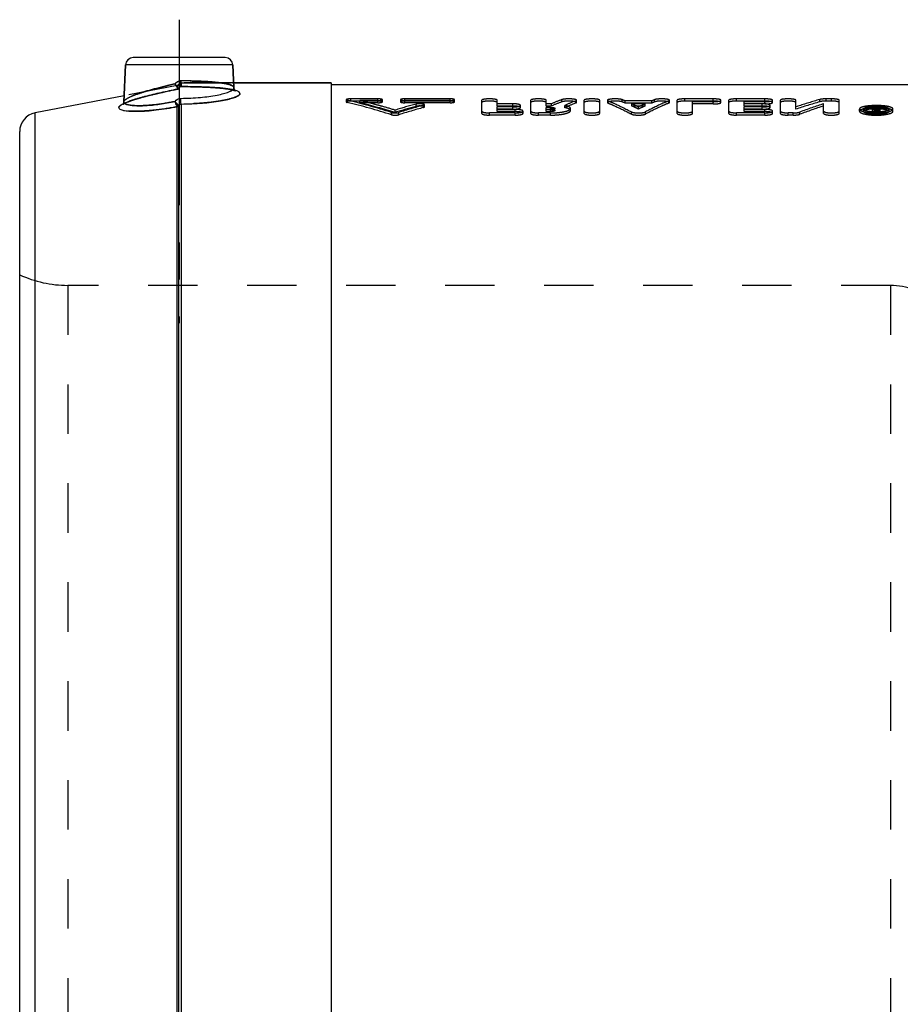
# Model space of a CAD drawing. Header units: millimetres. Extents: x 320 to 680, y 358 to 647.
# Tile 2 of 4: x 325 to 441, y 517 to 647. Entities that reach past the tile are written whole.
import ezdxf

# ---------------------------------------------------------------- set-up
doc = ezdxf.new("R2010")
doc.units = ezdxf.units.MM
doc.header["$LTSCALE"] = 65.185185
doc.linetypes.add('CENTER', pattern=[0.6, 0.375, -0.075, 0.075, -0.075])
doc.linetypes.add('HIDDEN', pattern=[0.2, 0.1, -0.1])
for name, color, linetype in [('FLAECHEN', 7, 'CONTINUOUS'), ('KOERPER', 7, 'CONTINUOUS'), ('KONST.EL_MIT_GEO', 7, 'CONTINUOUS')]:
    doc.layers.add(name, color=color, linetype=linetype)

msp = doc.modelspace()

# ---------------------------------------------------------------- linework, layer by layer
at = {"layer": 'FLAECHEN', "color": 7, "linetype": 'Continuous'}
msp.add_line((446.86, 638.35), (365.67, 638.35), dxfattribs=at)
at = {"layer": 'FLAECHEN', "color": 8, "linetype": 'HIDDEN'}
msp.add_line((439.36, 611.95), (331, 611.95), dxfattribs=at)
at = {"layer": 'KOERPER', "color": 2, "linetype": 'CENTER'}
msp.add_line((345.67, 646.95), (345.67, 606.95), dxfattribs=at)
at = {"layer": 'KOERPER', "color": 7, "linetype": 'Continuous'}
for p, q in [((338.37, 636.1), (338.62, 641)), ((352.88, 637.98), (352.72, 641)), ((352.85, 638.65), (365.67, 638.65)), ((365.67, 638.65), (365.67, 358.05))]:
    msp.add_line(p, q, dxfattribs=at)
at = {"layer": 'KOERPER', "color": 8, "linetype": 'HIDDEN'}
msp.add_line((345.92, 638.65), (352.85, 638.65), dxfattribs=at)
at = {"layer": 'KONST.EL_MIT_GEO', "color": 7, "linetype": 'Continuous'}
for p, q in [((338.62, 641), (338.37, 636.1)), ((352.72, 641), (338.62, 641)), ((351.73, 641.95), (339.62, 641.95)), ((365.67, 638.65), (352.85, 638.65)), ((446.86, 638.35), (365.67, 638.35)), ((338.41, 636.94), (326.7, 634.66)), ((352.88, 637.98), (352.88, 637.98)), ((345.65, 358.23), (345.65, 635.64)), ((345.92, 635.84), (345.92, 358.05)), ((326.7, 362.04), (326.7, 634.66)), ((345.43, 358.4), (345.43, 635.49)), ((324.67, 364.49), (324.67, 632.21))]:
    msp.add_line(p, q, dxfattribs=at)
at = {"layer": 'KONST.EL_MIT_GEO', "color": 8, "linetype": 'HIDDEN'}
for p, q in [((352.72, 641), (352.88, 637.98)), ((345.43, 638.3), (338.41, 636.94)), ((345.43, 638.3), (345.43, 637.79)), ((345.65, 638.47), (345.65, 637.96)), ((345.92, 638.65), (345.92, 638.14)), ((352.85, 638.65), (345.92, 638.65)), ((341.3, 636.86), (341.73, 636.97)), ((341.69, 636.96), (342.14, 637.07)), ((342.09, 637.06), (342.56, 637.17)), ((342.52, 637.16), (343.01, 637.27)), ((342.96, 637.26), (343.47, 637.38)), ((343.42, 637.36), (343.95, 637.48)), ((343.89, 637.47), (344.44, 637.59)), ((344.38, 637.57), (344.94, 637.69)), ((344.88, 637.68), (345.47, 637.8)), ((345.64, 637.94), (345.65, 637.96)), ((345.92, 638.14), (345.92, 638.13)), ((345.92, 638.13), (346.74, 638.13)), ((345.92, 638.13), (346.31, 638.13)), ((346.38, 638.13), (347.17, 638.12)), ((346.81, 638.13), (347.58, 638.12)), ((347.23, 638.12), (347.99, 638.11)), ((347.64, 638.11), (348.04, 638.1)), ((347.99, 638.11), (348.43, 638.09)), ((348.38, 638.09), (348.81, 638.08)), ((348.76, 638.08), (349.17, 638.06)), ((349.13, 638.07), (349.53, 638.05)), ((349.48, 638.05), (349.86, 638.03)), ((349.82, 638.03), (350.19, 638.01)), ((350.15, 638.01), (350.49, 637.99)), ((350.46, 637.99), (350.79, 637.96)), ((350.75, 637.96), (351.06, 637.94)), ((351.03, 637.94), (351.32, 637.91)), ((351.3, 637.91), (351.57, 637.88)), ((351.54, 637.89), (351.79, 637.86)), ((351.77, 637.86), (352, 637.83)), ((338.36, 636.02), (338.33, 635.91)), ((339.21, 636.23), (339.46, 636.32)), ((339.44, 636.31), (339.71, 636.4)), ((339.69, 636.4), (339.99, 636.49)), ((339.97, 636.48), (340.3, 636.58)), ((340.27, 636.57), (340.62, 636.67)), ((340.59, 636.67), (340.97, 636.77)), ((340.94, 636.76), (341.34, 636.87)), ((367.67, 636.41), (367.67, 636.12)), ((367.79, 636.05), (367.79, 636.35)), ((368.27, 636.22), (368.27, 636.52)), ((371.83, 636.52), (368.27, 636.52)), ((371.83, 636.22), (368.27, 636.22)), ((369.45, 636.01), (369.45, 636.31)), ((371.83, 636.31), (369.45, 636.31)), ((371.83, 636.01), (369.45, 636.01)), ((371.83, 636.01), (371.83, 636.52)), ((372.2, 635.59), (372.27, 635.57)), ((372.43, 636.12), (372.43, 636.41)), ((374.81, 636.41), (374.81, 636.12)), ((375.4, 636.01), (375.4, 636.52)), ((381.34, 636.52), (375.4, 636.52)), ((381.34, 636.31), (375.4, 636.31)), ((381.34, 636.22), (375.4, 636.22)), ((381.34, 636.01), (375.4, 636.01)), ((376.89, 635.53), (376.89, 635.83)), ((377.85, 635.39), (377.85, 635.68)), ((377.96, 635.46), (377.96, 635.76)), ((381.34, 636.01), (381.34, 636.52)), ((381.94, 636.12), (381.94, 636.41)), ((385.51, 634.61), (385.51, 636.34)), ((387.55, 635.58), (387.55, 636.34)), ((389.59, 635.87), (387.55, 635.87)), ((389.59, 635.58), (389.59, 635.87)), ((390.61, 635.37), (390.61, 635.66)), ((391.97, 634.61), (391.97, 636.34)), ((394, 635.58), (394, 636.34)), ((394.7, 635.87), (394, 635.87)), ((394.7, 635.58), (394.7, 635.87)), ((396.05, 636.12), (396.05, 636.41)), ((396.46, 635.36), (396.46, 635.66)), ((397.9, 635.96), (397.9, 636.26)), ((397.99, 636.04), (397.99, 636.34)), ((399.01, 634.61), (399.01, 636.34)), ((401.05, 634.61), (401.05, 636.34)), ((402.07, 636.34), (402.07, 636.04)), ((402.15, 635.97), (402.15, 636.26)), ((404.02, 636.12), (404.02, 636.41)), ((404.39, 635.97), (404.39, 636.26)), ((407.91, 636.26), (404.39, 636.26)), ((407.91, 635.97), (404.39, 635.97)), ((405.28, 635.58), (405.28, 635.87)), ((407.02, 635.87), (405.28, 635.87)), ((407.02, 635.58), (407.02, 635.87)), ((407.91, 635.97), (407.91, 636.26)), ((408.28, 636.12), (408.28, 636.41)), ((410.15, 635.97), (410.15, 636.26)), ((410.23, 636.04), (410.23, 636.34)), ((411.25, 634.61), (411.25, 636.34)), ((412.27, 636.22), (412.27, 636.52)), ((416.01, 636.52), (412.27, 636.52)), ((416.01, 636.22), (412.27, 636.22)), ((413.29, 634.61), (413.29, 636.15)), ((416.01, 636.15), (413.29, 636.15)), ((416.01, 635.85), (413.29, 635.85)), ((416.01, 636.22), (416.01, 636.52)), ((416.01, 635.85), (416.01, 636.15)), ((417.02, 636.04), (417.02, 636.34)), ((418.04, 634.61), (418.04, 636.34)), ((419.06, 636.22), (419.06, 636.52)), ((422.8, 636.52), (419.06, 636.52)), ((422.8, 636.22), (419.06, 636.22)), ((420.08, 635.58), (420.08, 636.15)), ((422.8, 636.15), (420.08, 636.15)), ((422.8, 635.85), (420.08, 635.85)), ((422.46, 635.58), (422.46, 635.87)), ((422.8, 636.22), (422.8, 636.52)), ((422.8, 635.85), (422.8, 636.15)), ((423.48, 635.37), (423.48, 635.66)), ((423.82, 636.04), (423.82, 636.34)), ((424.84, 634.61), (424.84, 636.34)), ((426.87, 635.16), (426.87, 636.34)), ((430.02, 636.14), (430.02, 636.43)), ((430.54, 634.61), (430.54, 635.87)), ((430.88, 636.22), (430.88, 636.52)), ((431.56, 636.52), (430.88, 636.52)), ((431.56, 636.22), (430.88, 636.22)), ((431.56, 636.22), (431.56, 636.52)), ((432.58, 634.61), (432.58, 636.34)), ((373.63, 634.43), (373.63, 634.72)), ((374.11, 634.74), (374.11, 635.03)), ((374.59, 634.43), (374.59, 634.72)), ((386.53, 634.38), (386.53, 634.67)), ((389.93, 634.67), (386.53, 634.67)), ((389.93, 634.38), (386.53, 634.38)), ((389.59, 635.58), (387.55, 635.58)), ((387.55, 634.84), (387.55, 635.45)), ((389.59, 635.45), (387.55, 635.45)), ((389.59, 635.16), (387.55, 635.16)), ((389.93, 635.14), (387.55, 635.14)), ((389.93, 634.84), (387.55, 634.84)), ((389.59, 635.16), (389.59, 635.45)), ((389.93, 634.84), (389.93, 635.14)), ((389.93, 634.38), (389.93, 634.67)), ((390.95, 634.61), (390.95, 634.9)), ((392.99, 634.38), (392.99, 634.67)), ((394.57, 634.67), (392.99, 634.67)), ((394.57, 634.38), (392.99, 634.38)), ((394.7, 635.58), (394, 635.58)), ((394, 634.84), (394, 635.4)), ((394.57, 635.4), (394, 635.4)), ((394.57, 635.14), (394, 635.14)), ((394.57, 635.1), (394, 635.1)), ((394.57, 634.84), (394, 634.84)), ((394.57, 634.84), (394.57, 635.4)), ((394.57, 634.38), (394.57, 634.67)), ((395.16, 634.97), (395.16, 635.27)), ((397.2, 634.97), (397.2, 635.27)), ((405.22, 634.52), (405.22, 634.81)), ((407.02, 635.58), (405.28, 635.58)), ((406.15, 635.17), (406.15, 635.47)), ((407.08, 634.52), (407.08, 634.81)), ((419.06, 634.38), (419.06, 634.67)), ((422.8, 634.67), (419.06, 634.67)), ((422.8, 634.38), (419.06, 634.38)), ((422.46, 635.58), (420.08, 635.58)), ((420.08, 634.84), (420.08, 635.45)), ((422.46, 635.45), (420.08, 635.45)), ((422.46, 635.16), (420.08, 635.16)), ((422.8, 635.14), (420.08, 635.14)), ((422.8, 634.84), (420.08, 634.84)), ((422.46, 635.16), (422.46, 635.45)), ((422.8, 634.84), (422.8, 635.14)), ((422.8, 634.38), (422.8, 634.67)), ((423.82, 634.61), (423.82, 634.9)), ((425.85, 634.38), (425.85, 634.67)), ((426.53, 634.67), (425.85, 634.67)), ((426.53, 634.38), (425.85, 634.38)), ((426.53, 634.38), (426.53, 634.67)), ((427.05, 635.51), (426.87, 635.45)), ((427.14, 635.54), (427.05, 635.51)), ((427.4, 634.49), (427.4, 634.78)), ((435.26, 634.88), (435.26, 635.17)), ((435.77, 634.88), (435.77, 635.17)), ((436.95, 634.61), (436.95, 635.43)), ((437.29, 635.43), (436.95, 635.43)), ((437.52, 635.14), (436.95, 635.14)), ((437.52, 634.91), (436.95, 634.91)), ((437.52, 634.61), (436.95, 634.61)), ((437.29, 634.69), (437.29, 635.43)), ((437.4, 635.22), (437.29, 635.22)), ((437.52, 634.98), (437.29, 634.98)), ((437.4, 634.92), (437.29, 634.92)), ((437.52, 634.85), (437.29, 634.85)), ((437.52, 634.69), (437.29, 634.69)), ((437.42, 635.24), (437.4, 635.22)), ((437.4, 634.92), (437.4, 635.22)), ((437.45, 635.27), (437.42, 635.24)), ((437.52, 634.61), (437.52, 635.14)), ((437.62, 635.14), (437.62, 635.43)), ((437.97, 635.43), (437.62, 635.43)), ((437.97, 635.14), (437.62, 635.14)), ((437.63, 634.72), (437.63, 635.12)), ((437.73, 634.91), (437.73, 635.21)), ((437.97, 635.14), (437.97, 635.43)), ((437.97, 634.72), (437.97, 635.12)), ((439.16, 634.88), (439.16, 635.17)), ((439.67, 634.88), (439.67, 635.17)), ((331, 611.95), (331, 384.75)), ((439.36, 611.95), (331, 611.95)), ((439.36, 611.95), (439.36, 384.75))]:
    msp.add_line(p, q, dxfattribs=at)
for points in [[(345.64, 637.94), (345.65, 637.95), (345.67, 638), (345.71, 638.04), (345.75, 638.08), (345.8, 638.11), (345.85, 638.13), (345.9, 638.13), (345.92, 638.13)], [(345.64, 637.94), (345.65, 637.96), (345.67, 638.01), (345.71, 638.05), (345.75, 638.08), (345.8, 638.11), (345.86, 638.13), (345.91, 638.13), (345.92, 638.13)], [(351.98, 637.83), (352.18, 637.8), (352.35, 637.77), (352.51, 637.74), (352.66, 637.71), (352.78, 637.67), (352.88, 637.64), (352.97, 637.62), (353.02, 637.6)], [(353.04, 637.6), (353, 637.66), (352.94, 637.75), (352.9, 637.87)], [(353.06, 637.58), (353.07, 637.57), (353.08, 637.57), (353.07, 637.57)], [(338.26, 635.8), (338.25, 635.79), (338.25, 635.78), (338.28, 635.8), (338.33, 635.84), (338.41, 635.89), (338.52, 635.95), (338.66, 636.01), (338.82, 636.08), (339, 636.15), (339.21, 636.23)], [(338.26, 635.8), (338.25, 635.78), (338.25, 635.78)], [(338.33, 635.91), (338.28, 635.83), (338.26, 635.8)]]:
    msp.add_lwpolyline(points, dxfattribs=at)
at = {"layer": 'KONST.EL_MIT_GEO', "color": 7, "linetype": 'Continuous'}
for points in [[(353.07, 637.57), (353.08, 637.57), (353.07, 637.58), (353.04, 637.6), (352.99, 637.66), (352.94, 637.75), (352.9, 637.87), (352.88, 637.98)], [(353.02, 637.6), (353.03, 637.59), (353.06, 637.58)], [(338.37, 636.09), (338.36, 636.02), (338.33, 635.91), (338.28, 635.83), (338.26, 635.8)]]:
    msp.add_lwpolyline(points, dxfattribs=at)
for centre, radius, start, end in [((339.62, 640.95), 1, 90, 177), ((351.73, 640.95), 1, 3, 90), ((327.17, 632.21), 2.5, 101, 180)]:
    msp.add_arc(centre, radius, start, end, dxfattribs=at)
at = {"layer": 'KONST.EL_MIT_GEO', "color": 8, "linetype": 'HIDDEN'}
for centre, radius, start, end in [((362.38, 561.12), 79.27, 102.5697, 103.0174), ((345.37, 638.6), 0.3, 281, 335.6589), ((345.92, 638.35), 0.3, 90, 155.6589), ((345.69, 566.28), 72.61, 88.8849, 89.8397), ((370.59, 638.87), 24.69, 179.9409, 180.2679), ((368.96, 638.86), 23.06, 180.2658, 180.5269), ((345.42, 638.08), 0.289, 273.1989, 281.2193), ((346.63, 638.92), 1.49, 221.5977, 223.8848), ((350.81, 628.61), 9.3, 78.7093, 80.9734), ((347.07, 550.74), 88.08, 72.4548, 76.3952), ((347.08, 550.29), 88.23, 72.4903, 76.4232), ((348.83, 551.84), 86.95, 75.2249, 76.2806), ((348.54, 550.22), 88.3, 73.1673, 76.2991), ((348.57, 550.83), 87.99, 74.422, 75.2253), ((399.88, 549.99), 88.87, 104.9932, 106.8601), ((401.54, 549.4), 89.48, 105.3534, 107.5251), ((409.86, 600.28), 38.69, 110.919, 113.0737), ((409.85, 599.93), 38.74, 110.8781, 113.0295), ((412.33, 599.74), 39.27, 111.5683, 113.8443), ((412.32, 599.39), 39.32, 111.5264, 113.7989), ((390.97, 604.21), 34.74, 67.2842, 67.9395), ((390.98, 603.87), 34.78, 67.3279, 67.9821), ((390.11, 602.26), 36.87, 64.2201, 65.7069), ((422.19, 602.26), 36.87, 114.2931, 115.7799), ((421.33, 604.21), 34.74, 112.0605, 112.7158), ((421.32, 603.87), 34.78, 112.0179, 112.6721), ((422.46, 630.88), 4.99, 87.8502, 89.9986), ((447.41, 574.79), 63.76, 105.8283, 108.7905), ((447.38, 575.32), 63.53, 105.8587, 108.5764), ((450.39, 573.47), 65.48, 107.6432, 110.5574), ((437.39, 626.59), 9.05, 93.1003, 94.8038), ((437.45, 625.52), 10.13, 91.5124, 93.1104), ((437.46, 625.05), 10.6, 89.9951, 91.5212), ((437.47, 625.29), 10.36, 86.8966, 90.0201), ((348.23, 549.63), 89.24, 73.142, 74.3695), ((399.88, 549.54), 89.01, 104.9626, 106.8261), ((401.53, 548.95), 89.62, 105.3221, 107.4899), ((389.93, 630.7), 4.44, 87.585, 89.9981), ((390.13, 601.92), 36.91, 64.2681, 65.7529), ((422.17, 601.92), 36.91, 114.2471, 115.7319), ((422.8, 630.7), 4.44, 87.585, 89.9981), ((450.38, 573.07), 65.58, 107.6078, 110.5171), ((437.43, 641.19), 6.4, 264.8759, 267.0028), ((437.46, 641.78), 6.99, 267.0007, 269.007), ((437.46, 642.09), 7.3, 268.9931, 270.9759), ((450.81, 621.42), 19.04, 133.8692, 134.7953), ((450.77, 621.78), 18.96, 133.929, 134.6518), ((437.48, 641.61), 6.83, 270.9398, 274.1718), ((451.2, 621.69), 19.08, 133.9308, 134.9074), ((451.18, 621.4), 19.06, 133.8696, 134.8461), ((331, 626.95), 15, 245.0487, 270), ((439.36, 603.95), 8, 45, 90)]:
    msp.add_arc(centre, radius, start, end, dxfattribs=at)
for points, knots in [([(345.13, 638.49), (344.26, 638.3), (342.65, 637.91), (340.57, 637.32), (339.2, 636.81), (338.55, 636.41), (338.37, 636.2), (338.37, 636.1)], [0, 0, 0, 0, 0.368042, 0.679876, 0.89658, 0.961778, 1, 1, 1, 1]), ([(341.15, 637.47), (341.4, 637.55), (342.52, 637.87), (343.65, 638.15), (344.53, 638.35)], [0, 0, 0, 0, 0.228545, 1, 1, 1, 1]), ([(345.59, 637.85), (345.56, 637.88), (345.38, 638.07), (345.24, 638.3), (345.13, 638.49)], [0, 0, 0, 0, 0.159007, 1, 1, 1, 1]), ([(352.88, 637.98), (352.88, 638.07), (352.7, 638.26), (352.01, 638.5), (350.6, 638.72), (348.45, 638.86), (346.79, 638.89), (345.9, 638.89)], [0, 0, 0, 0, 0.035086, 0.096147, 0.309278, 0.62506, 1, 1, 1, 1]), ([(345.92, 638.13), (345.91, 638.14), (345.92, 638.16), (345.91, 638.2), (345.91, 638.27), (345.9, 638.4), (345.9, 638.62), (345.9, 638.8), (345.9, 638.89)], [0, 0, 0, 0, 0.020299, 0.07658, 0.167868, 0.291027, 0.614944, 1, 1, 1, 1]), ([(345.92, 638.13), (345.91, 638.14), (345.92, 638.21), (345.9, 638.29), (345.9, 638.46), (345.9, 638.58), (345.9, 638.65)], [0, 0, 0, 0, 0.071715, 0.274946, 0.593398, 1, 1, 1, 1]), ([(347.11, 638.88), (347.47, 638.87), (348.75, 638.84), (350.03, 638.77), (350.95, 638.65)], [0, 0, 0, 0, 0.279896, 1, 1, 1, 1]), ([(350.95, 638.65), (351.43, 638.59), (352.06, 638.49), (352.71, 638.25), (352.88, 638.06), (352.88, 637.98)], [0, 0, 0, 0, 0.687409, 0.884904, 1, 1, 1, 1]), ([(337.72, 635.37), (337.73, 635.47), (337.94, 635.69), (338.39, 635.93), (339.11, 636.22), (340.49, 636.67), (342.63, 637.21), (344.45, 637.59), (345.43, 637.79)], [0, 0, 0, 0, 0.035627, 0.099792, 0.194523, 0.317483, 0.631343, 1, 1, 1, 1]), ([(345.43, 637.79), (343.99, 637.5), (341.98, 637.07), (339.61, 636.4), (338.67, 636.06), (338.3, 635.87)], [0, 0, 0, 0, 0.596388, 0.831668, 1, 1, 1, 1]), ([(338.77, 636.54), (339.07, 636.73), (339.86, 637.06), (340.67, 637.33), (341.15, 637.47)], [0, 0, 0, 0, 0.4115, 1, 1, 1, 1]), ([(345.37, 638.12), (345.38, 638.1), (345.43, 638.04), (345.48, 637.97), (345.52, 637.93)], [0, 0, 0, 0, 0.281421, 1, 1, 1, 1]), ([(345.56, 637.88), (345.56, 637.88), (345.57, 637.87), (345.59, 637.86), (345.59, 637.85)], [0, 0, 0, 0, 0.540909, 1, 1, 1, 1]), ([(345.92, 638.14), (346.91, 638.14), (348.75, 638.1), (351.13, 637.97), (352.71, 637.75), (353.46, 637.51), (353.68, 637.32), (353.68, 637.23)], [0, 0, 0, 0, 0.375589, 0.69259, 0.906636, 0.967157, 1, 1, 1, 1]), ([(352.27, 637.8), (351.36, 637.95), (349.24, 638.09), (347.12, 638.13), (345.92, 638.14)], [0, 0, 0, 0, 0.435613, 1, 1, 1, 1]), ([(353.68, 637.23), (353.69, 637.14), (353.49, 636.93), (352.75, 636.6), (351.18, 636.23), (348.78, 635.93), (346.93, 635.85), (345.92, 635.84)], [0, 0, 0, 0, 0.033112, 0.09408, 0.308224, 0.624567, 1, 1, 1, 1]), ([(353.01, 637.65), (352.98, 637.65), (352.86, 637.69), (352.73, 637.71), (352.63, 637.73)], [0, 0, 0, 0, 0.231815, 1, 1, 1, 1]), ([(338.37, 636.1), (338.37, 636.18), (338.5, 636.36), (338.67, 636.48), (338.77, 636.54)], [0, 0, 0, 0, 0.382611, 1, 1, 1, 1]), ([(345.13, 636.18), (344.26, 636), (343, 635.79), (341.38, 635.64), (340.37, 635.6), (339.52, 635.63), (339.06, 635.69), (338.79, 635.77), (338.75, 635.78)], [0, 0, 0, 0, 0.413975, 0.598563, 0.758956, 0.88947, 0.986369, 1, 1, 1, 1]), ([(345.13, 636.18), (345.19, 636.03), (345.29, 635.79), (345.4, 635.57), (345.43, 635.49)], [0, 0, 0, 0, 0.644699, 1, 1, 1, 1]), ([(345.64, 635.65), (345.62, 635.67), (345.42, 635.82), (345.26, 636.01), (345.13, 636.18)], [0, 0, 0, 0, 0.122228, 1, 1, 1, 1]), ([(345.92, 635.84), (345.91, 635.93), (345.91, 636.18), (345.9, 636.43), (345.9, 636.59)], [0, 0, 0, 0, 0.352877, 1, 1, 1, 1]), ([(368.27, 636.52), (368.13, 636.52), (367.93, 636.51), (367.75, 636.47), (367.67, 636.43), (367.67, 636.41)], [0, 0, 0, 0, 0.685461, 0.901532, 1, 1, 1, 1]), ([(367.67, 636.41), (367.67, 636.41), (367.7, 636.37), (367.75, 636.36), (367.79, 636.35)], [0, 0, 0, 0, 0.134709, 1, 1, 1, 1]), ([(368.27, 636.22), (368.13, 636.22), (367.93, 636.21), (367.75, 636.17), (367.67, 636.14), (367.67, 636.12)], [0, 0, 0, 0, 0.685368, 0.90029, 1, 1, 1, 1]), ([(367.67, 636.12), (367.67, 636.11), (367.7, 636.07), (367.75, 636.06), (367.79, 636.05)], [0, 0, 0, 0, 0.136093, 1, 1, 1, 1]), ([(372.43, 636.41), (372.43, 636.43), (372.35, 636.47), (372.17, 636.51), (371.98, 636.52), (371.83, 636.52)], [0, 0, 0, 0, 0.098343, 0.314353, 1, 1, 1, 1]), ([(371.83, 636.31), (371.98, 636.31), (372.17, 636.32), (372.35, 636.36), (372.43, 636.39), (372.43, 636.41)], [0, 0, 0, 0, 0.685176, 0.901354, 1, 1, 1, 1]), ([(372.43, 636.12), (372.43, 636.14), (372.35, 636.17), (372.17, 636.21), (371.98, 636.22), (371.83, 636.22)], [0, 0, 0, 0, 0.099017, 0.315352, 1, 1, 1, 1]), ([(371.83, 636.01), (371.97, 636.01), (372.17, 636.02), (372.35, 636.06), (372.43, 636.1), (372.43, 636.12)], [0, 0, 0, 0, 0.682829, 0.900243, 1, 1, 1, 1]), ([(375.4, 636.52), (375.26, 636.52), (375.06, 636.51), (374.88, 636.47), (374.81, 636.43), (374.81, 636.41)], [0, 0, 0, 0, 0.685651, 0.90166, 1, 1, 1, 1]), ([(374.81, 636.41), (374.81, 636.39), (374.88, 636.36), (375.06, 636.32), (375.26, 636.31), (375.4, 636.31)], [0, 0, 0, 0, 0.098649, 0.314829, 1, 1, 1, 1]), ([(375.4, 636.22), (375.26, 636.22), (375.06, 636.21), (374.88, 636.17), (374.81, 636.14), (374.81, 636.12)], [0, 0, 0, 0, 0.683306, 0.900551, 1, 1, 1, 1]), ([(374.81, 636.12), (374.81, 636.1), (374.88, 636.06), (375.06, 636.02), (375.26, 636.01), (375.4, 636.01)], [0, 0, 0, 0, 0.099324, 0.315828, 1, 1, 1, 1]), ([(377.96, 635.76), (377.96, 635.8), (377.77, 635.85), (377.46, 635.89), (377.11, 635.89), (376.89, 635.83)], [0, 0, 0, 0, 0.120708, 0.392182, 1, 1, 1, 1]), ([(377.96, 635.46), (377.96, 635.51), (377.77, 635.55), (377.46, 635.59), (377.11, 635.59), (376.89, 635.53)], [0, 0, 0, 0, 0.120767, 0.393437, 1, 1, 1, 1]), ([(377.85, 635.68), (377.86, 635.69), (377.9, 635.7), (377.96, 635.73), (377.96, 635.76)], [0, 0, 0, 0, 0.375022, 1, 1, 1, 1]), ([(381.94, 636.41), (381.94, 636.43), (381.86, 636.47), (381.68, 636.51), (381.48, 636.52), (381.34, 636.52)], [0, 0, 0, 0, 0.098343, 0.314353, 1, 1, 1, 1]), ([(381.34, 636.31), (381.48, 636.31), (381.68, 636.32), (381.86, 636.36), (381.94, 636.39), (381.94, 636.41)], [0, 0, 0, 0, 0.685176, 0.901354, 1, 1, 1, 1]), ([(381.94, 636.12), (381.94, 636.14), (381.86, 636.17), (381.68, 636.21), (381.48, 636.22), (381.34, 636.22)], [0, 0, 0, 0, 0.099017, 0.315352, 1, 1, 1, 1]), ([(381.34, 636.01), (381.48, 636.01), (381.68, 636.02), (381.86, 636.06), (381.94, 636.1), (381.94, 636.12)], [0, 0, 0, 0, 0.682829, 0.900243, 1, 1, 1, 1]), ([(387.55, 636.34), (387.55, 636.37), (387.42, 636.44), (387.23, 636.47), (386.9, 636.51), (386.53, 636.52), (386.16, 636.51), (385.84, 636.47), (385.64, 636.44), (385.51, 636.37), (385.51, 636.34)], [0, 0, 0, 0, 0.049521, 0.157775, 0.315398, 0.500283, 0.685049, 0.84246, 0.950522, 1, 1, 1, 1]), ([(387.55, 636.04), (387.55, 636.08), (387.42, 636.14), (387.23, 636.18), (386.9, 636.22), (386.54, 636.23), (386.17, 636.22), (385.84, 636.18), (385.64, 636.14), (385.51, 636.08), (385.51, 636.04)], [0, 0, 0, 0, 0.049358, 0.157413, 0.314665, 0.498351, 0.682998, 0.841883, 0.950701, 1, 1, 1, 1]), ([(390.61, 635.66), (390.61, 635.7), (390.49, 635.77), (390.16, 635.85), (389.83, 635.87), (389.59, 635.87)], [0, 0, 0, 0, 0.104288, 0.320449, 1, 1, 1, 1]), ([(389.59, 635.45), (389.83, 635.45), (390.16, 635.48), (390.49, 635.55), (390.61, 635.63), (390.61, 635.66)], [0, 0, 0, 0, 0.678705, 0.895172, 1, 1, 1, 1]), ([(394, 636.34), (394, 636.37), (393.88, 636.44), (393.68, 636.47), (393.35, 636.51), (392.98, 636.52), (392.62, 636.51), (392.29, 636.47), (392.09, 636.44), (391.97, 636.37), (391.97, 636.34)], [0, 0, 0, 0, 0.049521, 0.157775, 0.315398, 0.500283, 0.685049, 0.84246, 0.950522, 1, 1, 1, 1]), ([(394, 636.04), (394, 636.08), (393.88, 636.14), (393.68, 636.18), (393.36, 636.22), (392.99, 636.23), (392.62, 636.22), (392.29, 636.18), (392.1, 636.14), (391.97, 636.08), (391.97, 636.04)], [0, 0, 0, 0, 0.049358, 0.157413, 0.314665, 0.498351, 0.682998, 0.841883, 0.950701, 1, 1, 1, 1]), ([(397.99, 636.34), (397.99, 636.37), (397.9, 636.42), (397.74, 636.46), (397.49, 636.5), (397.08, 636.52), (396.59, 636.51), (396.2, 636.47), (396.05, 636.41)], [0, 0, 0, 0, 0.042127, 0.129983, 0.260598, 0.420681, 0.758305, 1, 1, 1, 1]), ([(397.99, 636.04), (397.99, 636.07), (397.9, 636.13), (397.75, 636.16), (397.49, 636.2), (397.08, 636.23), (396.59, 636.22), (396.2, 636.18), (396.05, 636.12)], [0, 0, 0, 0, 0.042123, 0.129876, 0.259741, 0.418753, 0.758323, 1, 1, 1, 1]), ([(397.2, 635.27), (397.2, 635.36), (396.9, 635.56), (396.65, 635.62), (396.46, 635.66)], [0, 0, 0, 0, 0.332061, 1, 1, 1, 1]), ([(397.9, 636.26), (397.91, 636.26), (397.95, 636.28), (397.99, 636.31), (397.99, 636.34)], [0, 0, 0, 0, 0.358025, 1, 1, 1, 1]), ([(397.9, 635.96), (397.91, 635.97), (397.95, 635.99), (397.99, 636.02), (397.99, 636.04)], [0, 0, 0, 0, 0.371386, 1, 1, 1, 1]), ([(401.05, 636.34), (401.05, 636.37), (400.92, 636.44), (400.72, 636.47), (400.4, 636.51), (400.03, 636.52), (399.66, 636.51), (399.34, 636.47), (399.14, 636.44), (399.01, 636.37), (399.01, 636.34)], [0, 0, 0, 0, 0.049521, 0.157775, 0.315398, 0.500283, 0.685049, 0.84246, 0.950522, 1, 1, 1, 1]), ([(401.05, 636.04), (401.05, 636.08), (400.92, 636.14), (400.72, 636.18), (400.4, 636.22), (400.03, 636.23), (399.66, 636.22), (399.34, 636.18), (399.14, 636.14), (399.01, 636.08), (399.01, 636.04)], [0, 0, 0, 0, 0.049358, 0.157413, 0.314665, 0.498351, 0.682998, 0.841883, 0.950701, 1, 1, 1, 1]), ([(403.85, 636.46), (403.68, 636.49), (403.3, 636.52), (402.77, 636.52), (402.35, 636.47), (402.14, 636.41), (402.07, 636.36), (402.07, 636.34)], [0, 0, 0, 0, 0.286713, 0.618812, 0.882684, 0.96087, 1, 1, 1, 1]), ([(402.07, 636.34), (402.07, 636.33), (402.08, 636.29), (402.12, 636.28), (402.15, 636.26)], [0, 0, 0, 0, 0.169629, 1, 1, 1, 1]), ([(404.02, 636.12), (403.87, 636.18), (403.48, 636.22), (403, 636.23), (402.58, 636.2), (402.32, 636.16), (402.16, 636.13), (402.07, 636.07), (402.07, 636.04)], [0, 0, 0, 0, 0.237334, 0.574642, 0.734993, 0.86745, 0.957244, 1, 1, 1, 1]), ([(402.07, 636.04), (402.07, 636.04), (402.08, 636), (402.12, 635.98), (402.15, 635.97)], [0, 0, 0, 0, 0.166717, 1, 1, 1, 1]), ([(402.15, 636.26), (402.41, 636.16), (403.45, 635.71), (404.46, 635.21), (405.22, 634.81)], [0, 0, 0, 0, 0.246165, 1, 1, 1, 1]), ([(402.15, 635.97), (402.41, 635.86), (403.45, 635.41), (404.46, 634.92), (405.22, 634.52)], [0, 0, 0, 0, 0.246202, 1, 1, 1, 1]), ([(404.02, 636.41), (404.01, 636.42), (403.95, 636.44), (403.89, 636.45), (403.85, 636.46)], [0, 0, 0, 0, 0.207649, 1, 1, 1, 1]), ([(410.15, 636.26), (409.89, 636.16), (408.85, 635.71), (407.84, 635.21), (407.08, 634.81)], [0, 0, 0, 0, 0.246165, 1, 1, 1, 1]), ([(410.15, 635.97), (409.89, 635.86), (408.85, 635.41), (407.84, 634.92), (407.08, 634.52)], [0, 0, 0, 0, 0.246202, 1, 1, 1, 1]), ([(410.23, 636.34), (410.23, 636.37), (410.14, 636.42), (409.98, 636.46), (409.72, 636.5), (409.31, 636.53), (408.82, 636.51), (408.43, 636.47), (408.28, 636.41)], [0, 0, 0, 0, 0.042427, 0.131159, 0.262951, 0.424125, 0.762121, 1, 1, 1, 1]), ([(410.23, 636.04), (410.23, 636.07), (410.14, 636.13), (409.98, 636.16), (409.73, 636.2), (409.31, 636.23), (408.82, 636.22), (408.43, 636.18), (408.28, 636.12)], [0, 0, 0, 0, 0.042397, 0.131013, 0.26206, 0.422138, 0.762076, 1, 1, 1, 1]), ([(410.15, 636.26), (410.16, 636.27), (410.19, 636.28), (410.23, 636.31), (410.23, 636.34)], [0, 0, 0, 0, 0.354261, 1, 1, 1, 1]), ([(410.15, 635.97), (410.16, 635.97), (410.19, 635.99), (410.23, 636.02), (410.23, 636.04)], [0, 0, 0, 0, 0.367642, 1, 1, 1, 1]), ([(412.27, 636.52), (412.14, 636.52), (411.9, 636.51), (411.58, 636.47), (411.38, 636.44), (411.25, 636.37), (411.25, 636.34)], [0, 0, 0, 0, 0.369821, 0.684977, 0.901126, 1, 1, 1, 1]), ([(412.27, 636.22), (412.14, 636.22), (411.9, 636.22), (411.58, 636.18), (411.38, 636.14), (411.25, 636.08), (411.25, 636.04)], [0, 0, 0, 0, 0.367724, 0.683019, 0.900863, 1, 1, 1, 1]), ([(417.02, 636.34), (417.02, 636.37), (416.9, 636.44), (416.7, 636.47), (416.37, 636.51), (416.14, 636.52), (416.01, 636.52)], [0, 0, 0, 0, 0.09891, 0.31482, 0.630645, 1, 1, 1, 1]), ([(416.01, 636.15), (416.14, 636.15), (416.37, 636.16), (416.7, 636.2), (416.9, 636.24), (417.02, 636.3), (417.02, 636.34)], [0, 0, 0, 0, 0.368807, 0.684402, 0.900576, 1, 1, 1, 1]), ([(417.02, 636.04), (417.02, 636.08), (416.9, 636.14), (416.7, 636.18), (416.37, 636.22), (416.14, 636.22), (416.01, 636.22)], [0, 0, 0, 0, 0.098422, 0.315596, 0.632014, 1, 1, 1, 1]), ([(416.01, 635.85), (416.14, 635.85), (416.37, 635.86), (416.7, 635.9), (416.9, 635.94), (417.02, 636.01), (417.02, 636.04)], [0, 0, 0, 0, 0.369209, 0.684603, 0.901057, 1, 1, 1, 1]), ([(419.06, 636.52), (418.93, 636.52), (418.69, 636.51), (418.37, 636.47), (418.17, 636.44), (418.04, 636.37), (418.04, 636.34)], [0, 0, 0, 0, 0.369821, 0.684977, 0.901126, 1, 1, 1, 1]), ([(419.06, 636.22), (418.93, 636.22), (418.7, 636.22), (418.37, 636.18), (418.17, 636.14), (418.04, 636.08), (418.04, 636.04)], [0, 0, 0, 0, 0.367724, 0.683019, 0.900863, 1, 1, 1, 1]), ([(422.46, 635.45), (422.7, 635.45), (423.03, 635.48), (423.36, 635.55), (423.48, 635.63), (423.48, 635.66)], [0, 0, 0, 0, 0.678705, 0.895172, 1, 1, 1, 1]), ([(423.34, 635.77), (423.3, 635.78), (423.07, 635.84), (422.84, 635.86), (422.65, 635.87)], [0, 0, 0, 0, 0.189399, 1, 1, 1, 1]), ([(423.82, 636.34), (423.82, 636.37), (423.69, 636.44), (423.49, 636.47), (423.17, 636.51), (422.93, 636.52), (422.8, 636.52)], [0, 0, 0, 0, 0.09891, 0.31482, 0.630645, 1, 1, 1, 1]), ([(422.8, 636.15), (422.93, 636.15), (423.17, 636.16), (423.49, 636.2), (423.69, 636.24), (423.82, 636.3), (423.82, 636.34)], [0, 0, 0, 0, 0.368807, 0.684402, 0.900576, 1, 1, 1, 1]), ([(423.82, 636.04), (423.82, 636.08), (423.69, 636.14), (423.49, 636.18), (423.17, 636.22), (422.93, 636.22), (422.8, 636.22)], [0, 0, 0, 0, 0.098422, 0.315596, 0.632014, 1, 1, 1, 1]), ([(422.8, 635.85), (422.93, 635.85), (423.17, 635.86), (423.49, 635.9), (423.69, 635.94), (423.82, 636.01), (423.82, 636.04)], [0, 0, 0, 0, 0.369209, 0.684603, 0.901057, 1, 1, 1, 1]), ([(423.48, 635.66), (423.48, 635.67), (423.45, 635.73), (423.39, 635.75), (423.34, 635.77)], [0, 0, 0, 0, 0.162533, 1, 1, 1, 1]), ([(426.87, 636.34), (426.87, 636.37), (426.74, 636.44), (426.55, 636.47), (426.22, 636.51), (425.85, 636.52), (425.49, 636.51), (425.16, 636.47), (424.96, 636.44), (424.84, 636.37), (424.84, 636.34)], [0, 0, 0, 0, 0.049521, 0.157775, 0.315398, 0.500283, 0.685049, 0.84246, 0.950522, 1, 1, 1, 1]), ([(426.87, 636.04), (426.87, 636.08), (426.75, 636.14), (426.55, 636.18), (426.23, 636.22), (425.86, 636.23), (425.49, 636.22), (425.16, 636.18), (424.96, 636.14), (424.84, 636.08), (424.84, 636.04)], [0, 0, 0, 0, 0.049358, 0.157413, 0.314665, 0.498351, 0.682998, 0.841883, 0.950701, 1, 1, 1, 1]), ([(430.88, 636.52), (430.8, 636.52), (430.51, 636.51), (430.22, 636.49), (430.02, 636.43)], [0, 0, 0, 0, 0.293605, 1, 1, 1, 1]), ([(430.88, 636.22), (430.8, 636.22), (430.51, 636.22), (430.22, 636.2), (430.02, 636.14)], [0, 0, 0, 0, 0.29184, 1, 1, 1, 1]), ([(432.58, 636.34), (432.58, 636.37), (432.45, 636.44), (432.26, 636.47), (431.93, 636.51), (431.69, 636.52), (431.56, 636.52)], [0, 0, 0, 0, 0.098875, 0.315022, 0.63018, 1, 1, 1, 1]), ([(432.58, 636.04), (432.58, 636.08), (432.46, 636.14), (432.26, 636.18), (431.93, 636.22), (431.69, 636.22), (431.56, 636.22)], [0, 0, 0, 0, 0.098166, 0.313665, 0.630025, 1, 1, 1, 1]), ([(436.63, 635.61), (436.33, 635.59), (435.91, 635.54), (435.46, 635.39), (435.31, 635.3), (435.28, 635.24)], [0, 0, 0, 0, 0.646115, 0.863402, 1, 1, 1, 1]), ([(438.79, 635.56), (438.73, 635.56), (438.48, 635.6), (438.23, 635.62), (438.03, 635.63)], [0, 0, 0, 0, 0.232253, 1, 1, 1, 1]), ([(345.43, 635.49), (344.45, 635.3), (343.02, 635.08), (341.18, 634.92), (340.02, 634.87), (339.07, 634.9), (338.43, 634.97), (338.05, 635.07), (337.84, 635.16), (337.72, 635.29), (337.72, 635.37)], [0, 0, 0, 0, 0.379978, 0.550487, 0.699285, 0.820804, 0.911125, 0.944051, 0.969006, 1, 1, 1, 1]), ([(373.63, 634.72), (373.78, 634.68), (374.11, 634.66), (374.44, 634.68), (374.59, 634.72)], [0, 0, 0, 0, 0.5, 1, 1, 1, 1]), ([(373.63, 634.43), (373.78, 634.38), (374.11, 634.37), (374.44, 634.38), (374.59, 634.43)], [0, 0, 0, 0, 0.498733, 1, 1, 1, 1]), ([(377.85, 635.39), (377.86, 635.39), (377.9, 635.41), (377.96, 635.43), (377.96, 635.46)], [0, 0, 0, 0, 0.386789, 1, 1, 1, 1]), ([(385.51, 634.9), (385.51, 634.87), (385.63, 634.78), (385.96, 634.7), (386.29, 634.67), (386.53, 634.67)], [0, 0, 0, 0, 0.110318, 0.327217, 1, 1, 1, 1]), ([(385.51, 634.61), (385.51, 634.57), (385.63, 634.49), (385.96, 634.4), (386.29, 634.38), (386.53, 634.38)], [0, 0, 0, 0, 0.109747, 0.326302, 1, 1, 1, 1]), ([(390.61, 635.37), (390.61, 635.41), (390.49, 635.48), (390.16, 635.55), (389.83, 635.58), (389.59, 635.58)], [0, 0, 0, 0, 0.103842, 0.321333, 1, 1, 1, 1]), ([(389.59, 635.16), (389.83, 635.16), (390.16, 635.18), (390.49, 635.26), (390.61, 635.33), (390.61, 635.37)], [0, 0, 0, 0, 0.678768, 0.895606, 1, 1, 1, 1]), ([(389.93, 634.67), (390.17, 634.67), (390.5, 634.7), (390.83, 634.78), (390.95, 634.87), (390.95, 634.9)], [0, 0, 0, 0, 0.673014, 0.889669, 1, 1, 1, 1]), ([(390.95, 634.61), (390.95, 634.65), (390.83, 634.74), (390.5, 634.82), (390.17, 634.84), (389.93, 634.84)], [0, 0, 0, 0, 0.109449, 0.327266, 1, 1, 1, 1]), ([(389.93, 634.38), (390.17, 634.38), (390.5, 634.4), (390.83, 634.49), (390.95, 634.57), (390.95, 634.61)], [0, 0, 0, 0, 0.672772, 0.889985, 1, 1, 1, 1]), ([(390.95, 634.9), (390.95, 634.94), (390.86, 635.01), (390.59, 635.09), (390.32, 635.12), (390.12, 635.13)], [0, 0, 0, 0, 0.11192, 0.322054, 1, 1, 1, 1]), ([(391.97, 634.9), (391.97, 634.87), (392.08, 634.78), (392.41, 634.7), (392.74, 634.67), (392.99, 634.67)], [0, 0, 0, 0, 0.110318, 0.327217, 1, 1, 1, 1]), ([(391.97, 634.61), (391.97, 634.57), (392.08, 634.49), (392.41, 634.4), (392.74, 634.38), (392.99, 634.38)], [0, 0, 0, 0, 0.109747, 0.326302, 1, 1, 1, 1]), ([(394.57, 635.4), (394.71, 635.4), (394.9, 635.38), (395.09, 635.34), (395.16, 635.29), (395.16, 635.27)], [0, 0, 0, 0, 0.676518, 0.892766, 1, 1, 1, 1]), ([(394.57, 634.67), (394.9, 634.67), (395.53, 634.69), (396.36, 634.82), (396.89, 634.96), (397.2, 635.17), (397.2, 635.27)], [0, 0, 0, 0, 0.3638, 0.67512, 0.891981, 1, 1, 1, 1]), ([(395.16, 635.27), (395.16, 635.24), (395.09, 635.2), (394.9, 635.15), (394.71, 635.14), (394.57, 635.14)], [0, 0, 0, 0, 0.107554, 0.323996, 1, 1, 1, 1]), ([(394.57, 635.1), (394.71, 635.1), (394.9, 635.09), (395.09, 635.04), (395.16, 635), (395.16, 634.97)], [0, 0, 0, 0, 0.675289, 0.891988, 1, 1, 1, 1]), ([(394.57, 634.38), (394.9, 634.38), (395.52, 634.4), (396.36, 634.53), (396.89, 634.67), (397.2, 634.87), (397.2, 634.97)], [0, 0, 0, 0, 0.363343, 0.674708, 0.891841, 1, 1, 1, 1]), ([(395.16, 634.97), (395.16, 634.95), (395.09, 634.91), (394.9, 634.86), (394.71, 634.84), (394.57, 634.84)], [0, 0, 0, 0, 0.108782, 0.326586, 1, 1, 1, 1]), ([(397.2, 634.97), (397.2, 635.07), (396.9, 635.27), (396.65, 635.32), (396.46, 635.36)], [0, 0, 0, 0, 0.332169, 1, 1, 1, 1]), ([(399.01, 634.9), (399.01, 634.87), (399.13, 634.78), (399.46, 634.7), (400.03, 634.64), (400.6, 634.7), (400.93, 634.78), (401.05, 634.87), (401.05, 634.9)], [0, 0, 0, 0, 0.055184, 0.163688, 0.5, 0.836311, 0.944816, 1, 1, 1, 1]), ([(399.01, 634.61), (399.01, 634.57), (399.13, 634.49), (399.46, 634.4), (400.03, 634.35), (400.6, 634.4), (400.93, 634.49), (401.05, 634.57), (401.05, 634.61)], [0, 0, 0, 0, 0.055159, 0.163729, 0.49839, 0.835562, 0.944896, 1, 1, 1, 1]), ([(405.22, 634.81), (405.33, 634.75), (405.65, 634.69), (406.15, 634.65), (406.65, 634.69), (406.97, 634.75), (407.08, 634.81)], [0, 0, 0, 0, 0.205518, 0.500001, 0.794482, 1, 1, 1, 1]), ([(405.22, 634.52), (405.33, 634.46), (405.65, 634.4), (406.15, 634.36), (406.65, 634.4), (406.97, 634.46), (407.08, 634.52)], [0, 0, 0, 0, 0.205296, 0.500418, 0.79487, 1, 1, 1, 1]), ([(411.25, 634.9), (411.25, 634.87), (411.37, 634.78), (411.7, 634.7), (412.27, 634.64), (412.84, 634.7), (413.17, 634.78), (413.29, 634.87), (413.29, 634.9)], [0, 0, 0, 0, 0.055184, 0.163688, 0.5, 0.836311, 0.944816, 1, 1, 1, 1]), ([(411.25, 634.61), (411.25, 634.57), (411.37, 634.49), (411.7, 634.4), (412.27, 634.35), (412.84, 634.4), (413.17, 634.49), (413.29, 634.57), (413.29, 634.61)], [0, 0, 0, 0, 0.055159, 0.163729, 0.49839, 0.835562, 0.944896, 1, 1, 1, 1]), ([(418.04, 634.9), (418.04, 634.87), (418.16, 634.78), (418.49, 634.7), (418.82, 634.67), (419.06, 634.67)], [0, 0, 0, 0, 0.110318, 0.327217, 1, 1, 1, 1]), ([(418.04, 634.61), (418.04, 634.57), (418.16, 634.49), (418.49, 634.4), (418.82, 634.38), (419.06, 634.38)], [0, 0, 0, 0, 0.109747, 0.326302, 1, 1, 1, 1]), ([(423.48, 635.37), (423.48, 635.41), (423.36, 635.48), (423.03, 635.55), (422.7, 635.58), (422.46, 635.58)], [0, 0, 0, 0, 0.103842, 0.321333, 1, 1, 1, 1]), ([(422.46, 635.16), (422.7, 635.16), (423.03, 635.18), (423.36, 635.26), (423.48, 635.33), (423.48, 635.37)], [0, 0, 0, 0, 0.678768, 0.895606, 1, 1, 1, 1]), ([(422.8, 634.67), (423.04, 634.67), (423.37, 634.7), (423.7, 634.78), (423.82, 634.87), (423.82, 634.9)], [0, 0, 0, 0, 0.673014, 0.889669, 1, 1, 1, 1]), ([(423.82, 634.61), (423.82, 634.65), (423.7, 634.74), (423.37, 634.82), (423.04, 634.84), (422.8, 634.84)], [0, 0, 0, 0, 0.109449, 0.327266, 1, 1, 1, 1]), ([(422.8, 634.38), (423.04, 634.38), (423.37, 634.4), (423.7, 634.49), (423.82, 634.57), (423.82, 634.61)], [0, 0, 0, 0, 0.672772, 0.889985, 1, 1, 1, 1]), ([(423.82, 634.9), (423.82, 634.94), (423.73, 635.01), (423.46, 635.09), (423.19, 635.12), (422.98, 635.13)], [0, 0, 0, 0, 0.11192, 0.322054, 1, 1, 1, 1]), ([(424.84, 634.9), (424.84, 634.87), (424.95, 634.78), (425.28, 634.7), (425.61, 634.67), (425.85, 634.67)], [0, 0, 0, 0, 0.110318, 0.327217, 1, 1, 1, 1]), ([(424.84, 634.61), (424.84, 634.57), (424.95, 634.49), (425.28, 634.4), (425.61, 634.38), (425.85, 634.38)], [0, 0, 0, 0, 0.109747, 0.326302, 1, 1, 1, 1]), ([(426.53, 634.67), (426.62, 634.67), (426.91, 634.68), (427.21, 634.71), (427.4, 634.78)], [0, 0, 0, 0, 0.292451, 1, 1, 1, 1]), ([(426.53, 634.38), (426.62, 634.38), (426.91, 634.39), (427.2, 634.42), (427.4, 634.49)], [0, 0, 0, 0, 0.290448, 1, 1, 1, 1]), ([(430.54, 634.9), (430.54, 634.87), (430.66, 634.78), (430.99, 634.7), (431.56, 634.64), (432.14, 634.7), (432.47, 634.78), (432.58, 634.87), (432.58, 634.9)], [0, 0, 0, 0, 0.055184, 0.163688, 0.5, 0.836311, 0.944816, 1, 1, 1, 1]), ([(430.54, 634.61), (430.54, 634.57), (430.66, 634.49), (430.99, 634.4), (431.56, 634.35), (432.13, 634.4), (432.47, 634.49), (432.58, 634.57), (432.58, 634.61)], [0, 0, 0, 0, 0.055159, 0.163729, 0.49839, 0.835562, 0.944896, 1, 1, 1, 1]), ([(439.67, 634.88), (439.67, 634.96), (439.42, 635.14), (438.97, 635.24), (438.27, 635.34), (437.46, 635.36), (436.66, 635.34), (435.96, 635.24), (435.51, 635.14), (435.26, 634.96), (435.26, 634.88)], [0, 0, 0, 0, 0.053656, 0.16241, 0.317651, 0.500213, 0.682499, 0.837798, 0.946586, 1, 1, 1, 1]), ([(435.26, 635.17), (435.26, 635.09), (435.51, 634.91), (435.96, 634.8), (436.66, 634.69), (437.46, 634.66), (438.27, 634.69), (438.97, 634.8), (439.42, 634.91), (439.67, 635.09), (439.67, 635.17)], [0, 0, 0, 0, 0.05433, 0.162779, 0.318312, 0.500011, 0.681708, 0.837236, 0.945677, 1, 1, 1, 1]), ([(435.26, 634.88), (435.26, 634.8), (435.51, 634.62), (435.96, 634.51), (436.66, 634.39), (437.47, 634.36), (438.27, 634.39), (438.97, 634.51), (439.42, 634.62), (439.67, 634.8), (439.67, 634.88)], [0, 0, 0, 0, 0.05427, 0.163445, 0.318423, 0.500217, 0.681727, 0.836762, 0.945979, 1, 1, 1, 1]), ([(435.77, 635.17), (435.77, 635.24), (435.96, 635.37), (436.31, 635.45), (436.85, 635.53), (437.46, 635.55), (438.08, 635.53), (438.62, 635.45), (438.97, 635.37), (439.16, 635.24), (439.16, 635.17)], [0, 0, 0, 0, 0.053825, 0.161985, 0.317755, 0.50001, 0.682259, 0.838023, 0.946179, 1, 1, 1, 1]), ([(435.77, 634.88), (435.77, 634.95), (435.97, 635.08), (436.31, 635.16), (436.85, 635.23), (437.47, 635.25), (438.08, 635.23), (438.62, 635.16), (438.96, 635.08), (439.16, 634.95), (439.16, 634.88)], [0, 0, 0, 0, 0.053604, 0.162986, 0.318292, 0.500475, 0.682761, 0.83772, 0.946069, 1, 1, 1, 1]), ([(435.79, 635.11), (435.78, 635.12), (435.77, 635.14), (435.77, 635.16), (435.77, 635.17)], [0, 0, 0, 0, 0.528879, 1, 1, 1, 1]), ([(439.16, 634.88), (439.16, 634.82), (438.97, 634.68), (438.62, 634.59), (438.08, 634.51), (437.46, 634.49), (436.85, 634.51), (436.31, 634.59), (435.96, 634.68), (435.77, 634.82), (435.77, 634.88)], [0, 0, 0, 0, 0.054075, 0.163783, 0.318882, 0.500479, 0.682187, 0.836941, 0.9456, 1, 1, 1, 1]), ([(436.42, 634.87), (436.28, 634.9), (436.06, 634.95), (435.84, 635.05), (435.79, 635.11)], [0, 0, 0, 0, 0.629794, 1, 1, 1, 1]), ([(436.85, 634.81), (436.74, 634.82), (436.6, 634.84), (436.45, 634.86), (436.42, 634.87)], [0, 0, 0, 0, 0.765327, 1, 1, 1, 1]), ([(437.52, 635.14), (437.53, 635.14), (437.56, 635.14), (437.59, 635.14), (437.62, 635.13), (437.61, 635.12), (437.6, 635.12)], [0, 0, 0, 0, 0.344721, 0.787746, 0.864314, 1, 1, 1, 1]), ([(437.52, 634.91), (437.63, 634.91), (437.77, 634.92), (437.92, 634.95), (437.97, 634.99), (437.97, 635.01)], [0, 0, 0, 0, 0.673972, 0.890484, 1, 1, 1, 1]), ([(437.52, 634.85), (437.54, 634.85), (437.57, 634.85), (437.63, 634.84), (437.63, 634.82)], [0, 0, 0, 0, 0.669364, 1, 1, 1, 1]), ([(437.63, 634.72), (437.63, 634.7), (437.58, 634.69), (437.54, 634.69), (437.52, 634.69)], [0, 0, 0, 0, 0.308636, 1, 1, 1, 1]), ([(437.52, 634.61), (437.62, 634.61), (437.77, 634.63), (437.92, 634.66), (437.97, 634.7), (437.97, 634.72)], [0, 0, 0, 0, 0.671582, 0.888449, 1, 1, 1, 1]), ([(437.63, 635.01), (437.63, 635.01), (437.61, 634.98), (437.57, 634.99), (437.54, 634.99)], [0, 0, 0, 0, 0.110926, 1, 1, 1, 1]), ([(437.97, 635.12), (437.97, 635.14), (437.87, 635.19), (437.79, 635.2), (437.73, 635.21)], [0, 0, 0, 0, 0.315322, 1, 1, 1, 1]), ([(437.97, 634.82), (437.97, 634.85), (437.87, 634.9), (437.79, 634.91), (437.73, 634.91)], [0, 0, 0, 0, 0.315394, 1, 1, 1, 1]), ([(438.51, 634.87), (438.47, 634.86), (438.29, 634.83), (438.11, 634.82), (437.97, 634.81)], [0, 0, 0, 0, 0.232641, 1, 1, 1, 1]), ([(439.14, 635.11), (439.09, 635.05), (438.87, 634.95), (438.65, 634.9), (438.51, 634.87)], [0, 0, 0, 0, 0.370096, 1, 1, 1, 1]), ([(439.67, 635.17), (439.67, 635.28), (439.3, 635.47), (439.01, 635.52), (438.79, 635.56)], [0, 0, 0, 0, 0.321224, 1, 1, 1, 1]), ([(439.16, 635.17), (439.16, 635.16), (439.16, 635.14), (439.15, 635.12), (439.14, 635.11)], [0, 0, 0, 0, 0.471121, 1, 1, 1, 1])]:
    msp.add_open_spline(points, degree=3, knots=knots, dxfattribs=at)
for points in [[(345.9, 638.89), (345.61, 638.89), (345.3, 638.72), (345.13, 638.49)], [(345.13, 638.49), (345.24, 638.64), (345.4, 638.77), (345.58, 638.84)], [(345.13, 638.49), (345.17, 638.42), (345.22, 638.34), (345.27, 638.27)], [(345.27, 638.27), (345.3, 638.22), (345.33, 638.17), (345.37, 638.12)], [(345.58, 638.84), (345.68, 638.87), (345.79, 638.89), (345.9, 638.89)], [(345.47, 637.8), (345.51, 637.8), (345.56, 637.82), (345.59, 637.85)], [(345.59, 637.85), (345.56, 637.82), (345.51, 637.8), (345.47, 637.8)], [(345.64, 637.94), (345.63, 637.91), (345.61, 637.88), (345.59, 637.85)], [(345.59, 637.85), (345.61, 637.88), (345.63, 637.91), (345.64, 637.94)], [(345.92, 638.14), (345.81, 638.14), (345.69, 638.06), (345.65, 637.96)], [(352.88, 637.98), (352.88, 637.95), (352.88, 637.91), (352.86, 637.88)], [(345.64, 635.65), (345.6, 635.57), (345.52, 635.51), (345.43, 635.48)], [(345.65, 635.64), (345.61, 635.56), (345.52, 635.49), (345.43, 635.48)], [(435.28, 635.24), (435.26, 635.22), (435.26, 635.2), (435.26, 635.17)]]:
    msp.add_open_spline(points, degree=3, dxfattribs=at)
at = {"layer": 'KONST.EL_MIT_GEO', "color": 7, "linetype": 'Continuous'}
for points, knots in [([(345.9, 636.59), (346.76, 636.59), (348.36, 636.67), (350.24, 636.92), (351.47, 637.19), (352.14, 637.4), (352.59, 637.61), (352.82, 637.79), (352.86, 637.88)], [0, 0, 0, 0, 0.359279, 0.667173, 0.789848, 0.887, 0.956737, 1, 1, 1, 1]), ([(345.92, 635.84), (346.86, 635.85), (348.6, 635.92), (350.66, 636.16), (352.02, 636.43), (352.77, 636.63), (353.3, 636.84), (353.57, 637.01), (353.64, 637.1)], [0, 0, 0, 0, 0.35507, 0.661693, 0.785106, 0.883773, 0.955435, 1, 1, 1, 1]), ([(353.68, 637.23), (353.68, 637.33), (353.43, 637.53), (353.18, 637.6), (353.01, 637.65)], [0, 0, 0, 0, 0.345705, 1, 1, 1, 1]), ([(338.3, 635.87), (338.25, 635.85), (338.09, 635.76), (337.94, 635.67), (337.84, 635.58)], [0, 0, 0, 0, 0.300784, 1, 1, 1, 1]), ([(338.37, 636.1), (338.37, 636.07), (338.41, 635.89), (338.62, 635.82), (338.75, 635.78)], [0, 0, 0, 0, 0.182835, 1, 1, 1, 1]), ([(338.75, 635.78), (339.07, 635.68), (339.9, 635.6), (341.34, 635.62), (343.15, 635.81), (344.45, 636.04), (345.13, 636.18)], [0, 0, 0, 0, 0.153268, 0.384452, 0.675243, 1, 1, 1, 1]), ([(345.43, 635.49), (345.42, 635.52), (345.31, 635.74), (345.21, 635.97), (345.13, 636.18)], [0, 0, 0, 0, 0.12754, 1, 1, 1, 1]), ([(345.13, 636.18), (345.18, 636.11), (345.34, 635.92), (345.51, 635.74), (345.64, 635.65)], [0, 0, 0, 0, 0.349013, 1, 1, 1, 1]), ([(345.92, 635.84), (345.91, 635.93), (345.91, 636.18), (345.9, 636.43), (345.9, 636.59)], [0, 0, 0, 0, 0.352739, 1, 1, 1, 1]), ([(337.75, 635.27), (337.8, 635.19), (338.06, 635.05), (338.56, 634.95), (339.31, 634.88), (340.69, 634.87), (342.76, 635.04), (344.5, 635.31), (345.43, 635.49)], [0, 0, 0, 0, 0.038546, 0.104973, 0.200776, 0.32389, 0.635867, 1, 1, 1, 1])]:
    msp.add_open_spline(points, degree=3, knots=knots, dxfattribs=at)
for points in [[(352.86, 637.88), (352.88, 637.91), (352.88, 637.95), (352.88, 637.98)], [(353.64, 637.1), (353.66, 637.14), (353.68, 637.19), (353.68, 637.23)], [(345.13, 636.18), (345.3, 636.41), (345.61, 636.58), (345.9, 636.59)], [(345.64, 635.65), (345.6, 635.57), (345.52, 635.51), (345.43, 635.49)], [(345.65, 635.64), (345.61, 635.56), (345.52, 635.49), (345.43, 635.48)], [(345.65, 635.64), (345.69, 635.75), (345.81, 635.84), (345.92, 635.84)], [(337.76, 635.47), (337.74, 635.44), (337.72, 635.4), (337.72, 635.37)], [(337.72, 635.37), (337.72, 635.34), (337.73, 635.3), (337.75, 635.27)], [(337.84, 635.58), (337.81, 635.55), (337.78, 635.51), (337.76, 635.47)]]:
    msp.add_open_spline(points, degree=3, dxfattribs=at)

doc.saveas('drawing.dxf')
